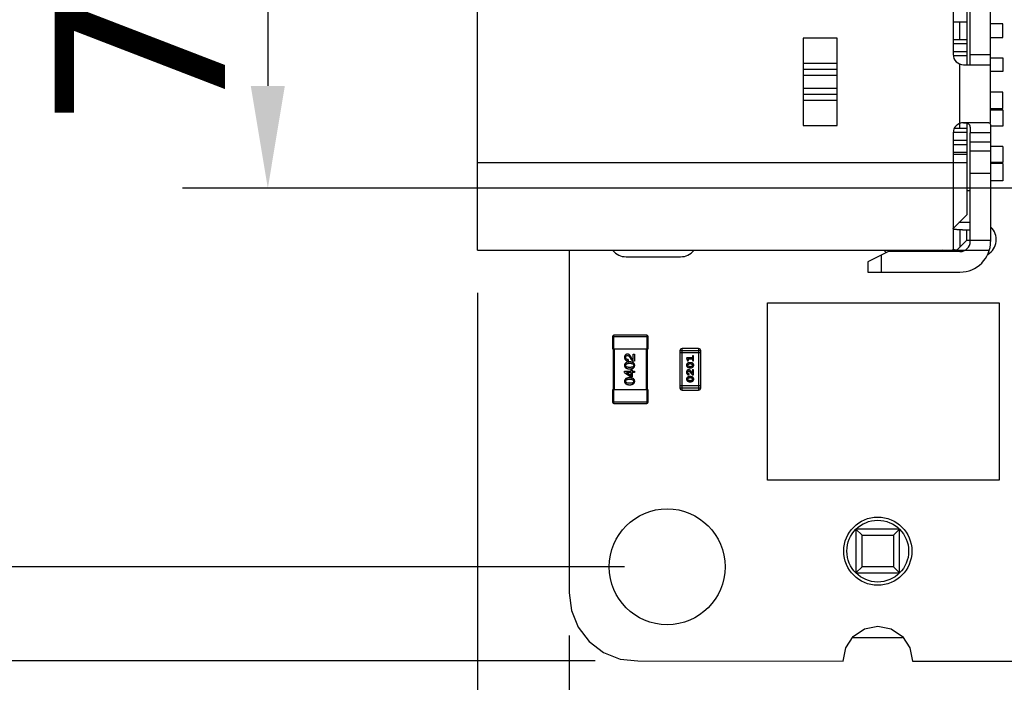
# Model space of a CAD drawing. Header units: millimetres. Extents: x 563 to 681, y 173 to 284.
# Tile 111 of 167: x 602 to 617, y 244 to 254. Entities that reach past the tile are written whole.
import ezdxf

# ---------------------------------------------------------------- set-up
doc = ezdxf.new("R2010")
doc.units = ezdxf.units.MM
doc.header["$LTSCALE"] = 30.734
doc.header["$PDMODE"] = 3
doc.header["$PDSIZE"] = 0.3125
doc.layers.get('0').update_dxf_attribs({"linetype": 'CONTINUOUS'})
doc.layers.get('Defpoints').update_dxf_attribs({"linetype": 'CONTINUOUS'})
doc.layers.add('dim', color=6, linetype='CONTINUOUS', lineweight=9)
doc.styles.add('Verdana', font='verdana.ttf', dxfattribs={"height": 2.5})
doc.dimstyles.new('aaaaaaaa 3.0', dxfattribs={"dimtxt": 2.5, "dimasz": 1.5, "dimexe": 1.25, "dimexo": 0.625, "dimtad": 1, "dimdec": 1, "dimzin": 9, "dimdsep": 46, "dimtxsty": 'Verdana', "dimcen": 0, "dimazin": 0, "dimtfac": 1, "dimtofl": 0, "dimtmove": 0, "dimatfit": 3, "dimfxl": 1, "dimlwd": 25, "dimlwe": 25, "dimarcsym": 0})

# ---------------------------------------------------------------- blocks, each defined once
blk = doc.blocks.new('*D17')
at = {"layer": 'Defpoints', "color": 0}
for p in [(611.405, 265.342), (595.015, 244.334), (611.405, 244.334)]:
    blk.add_point(p, dxfattribs=at)
at = {"layer": 'dim', "color": 0, "lineweight": 25}
for p, q in [((610.78, 265.342), (593.765, 265.342)), ((595.015, 263.842), (595.015, 245.834)), ((610.78, 244.334), (593.765, 244.334))]:
    blk.add_line(p, q, dxfattribs=at)
at = {"layer": 'dim', "color": 0}
for points in [[(595.265, 263.842), (594.765, 263.842), (595.015, 265.342)], [(594.765, 245.834), (595.265, 245.834), (595.015, 244.334)]]:
    blk.add_solid(points, dxfattribs=at)
at = {"layer": 'dim', "color": 0, "insert": (593.114, 254.838), "char_height": 2.5, "attachment_point": 5, "rotation": 90, "style": 'Verdana'}
blk.add_mtext('21', dxfattribs=at)
blk = doc.blocks.new('*D20')
at = {"layer": 'Defpoints', "color": 0}
for p in [(611.834, 263.954), (600.347, 245.715), (611.835, 245.715)]:
    blk.add_point(p, dxfattribs=at)
at = {"layer": 'dim', "color": 0, "lineweight": 25}
for p, q in [((611.209, 263.954), (599.097, 263.954)), ((600.347, 262.454), (600.347, 247.215)), ((611.21, 245.715), (599.097, 245.715))]:
    blk.add_line(p, q, dxfattribs=at)
at = {"layer": 'dim', "color": 0}
for points in [[(600.597, 262.454), (600.097, 262.454), (600.347, 263.954)], [(600.097, 247.215), (600.597, 247.215), (600.347, 245.715)]]:
    blk.add_solid(points, dxfattribs=at)
at = {"layer": 'dim', "color": 0, "insert": (598.415, 254.835), "char_height": 2.5, "attachment_point": 5, "rotation": 90, "style": 'Verdana'}
blk.add_mtext('18.2', dxfattribs=at)
blk = doc.blocks.new('*D25')
at = {"layer": 'Defpoints', "color": 0}
for p in [(632.68, 246.574), (610.397, 245.334), (632.68, 233.318)]:
    blk.add_point(p, dxfattribs=at)
at = {"layer": 'dim', "color": 0, "lineweight": 25}
for p, q in [((632.68, 245.949), (632.68, 232.068)), ((610.397, 244.709), (610.397, 232.068)), ((611.897, 233.318), (631.18, 233.318))]:
    blk.add_line(p, q, dxfattribs=at)
at = {"layer": 'dim', "color": 0}
for points in [[(611.897, 233.568), (611.897, 233.068), (610.397, 233.318)], [(631.18, 233.068), (631.18, 233.568), (632.68, 233.318)]]:
    blk.add_solid(points, dxfattribs=at)
at = {"layer": 'dim', "color": 0, "insert": (621.539, 235.245), "char_height": 2.5, "attachment_point": 5, "style": 'Verdana'}
blk.add_mtext('22.3', dxfattribs=at)
blk = doc.blocks.new('*D28')
at = {"layer": 'Defpoints', "color": 0}
for p in [(609.051, 250.354), (610.397, 245.334), (610.397, 233.318)]:
    blk.add_point(p, dxfattribs=at)
at = {"layer": 'dim', "color": 0, "lineweight": 25}
for p, q in [((609.051, 249.729), (609.051, 232.068)), ((610.397, 244.709), (610.397, 232.068)), ((607.551, 233.318), (599.55, 233.318)), ((611.897, 233.318), (613.397, 233.318))]:
    blk.add_line(p, q, dxfattribs=at)
at = {"layer": 'dim', "color": 0}
for points in [[(607.551, 233.068), (607.551, 233.568), (609.051, 233.318)], [(611.897, 233.568), (611.897, 233.068), (610.397, 233.318)]]:
    blk.add_solid(points, dxfattribs=at)
at = {"layer": 'dim', "color": 0, "insert": (602.624, 235.245), "char_height": 2.5, "attachment_point": 5, "style": 'Verdana'}
blk.add_mtext('1.3', dxfattribs=at)
blk = doc.blocks.new('*D31')
at = {"layer": 'Defpoints', "color": 0}
for p in [(624.585, 258.369), (605.977, 251.263), (624.585, 251.263)]:
    blk.add_point(p, dxfattribs=at)
at = {"layer": 'dim', "color": 0, "lineweight": 25}
for p, q in [((623.96, 258.369), (604.727, 258.369)), ((605.977, 256.869), (605.977, 252.763)), ((623.96, 251.263), (604.727, 251.263))]:
    blk.add_line(p, q, dxfattribs=at)
at = {"layer": 'dim', "color": 0}
for points in [[(606.227, 256.869), (605.727, 256.869), (605.977, 258.369)], [(605.727, 252.763), (606.227, 252.763), (605.977, 251.263)]]:
    blk.add_solid(points, dxfattribs=at)
at = {"layer": 'dim', "color": 0, "insert": (604.098, 254.816), "char_height": 2.5, "attachment_point": 5, "rotation": 90, "style": 'Verdana'}
blk.add_mtext('7.1', dxfattribs=at)
blk = doc.blocks.new('*D32')
at = {"layer": 'Defpoints', "color": 0}
for p in [(624.586, 251.319), (610.397, 245.334), (624.586, 238.448)]:
    blk.add_point(p, dxfattribs=at)
at = {"layer": 'dim', "color": 0, "lineweight": 25}
for p, q in [((624.586, 250.694), (624.586, 237.198)), ((610.397, 244.709), (610.397, 237.198)), ((611.897, 238.448), (623.086, 238.448))]:
    blk.add_line(p, q, dxfattribs=at)
at = {"layer": 'dim', "color": 0}
for points in [[(611.897, 238.698), (611.897, 238.198), (610.397, 238.448)], [(623.086, 238.198), (623.086, 238.698), (624.586, 238.448)]]:
    blk.add_solid(points, dxfattribs=at)
at = {"layer": 'dim', "color": 0, "insert": (617.491, 240.349), "char_height": 2.5, "attachment_point": 5, "style": 'Verdana'}
blk.add_mtext('14.2', dxfattribs=at)

msp = doc.modelspace()

# ---------------------------------------------------------------- linework, layer by layer
at = {"linetype": 'Continuous'}
for p, q in [((609.051, 250.354), (609.051, 259.294)), ((616.581, 252.224), (616.581, 257.424)), ((616.231, 256.574), (616.231, 253.074)), ((616.281, 253.074), (616.281, 256.574)), ((616.031, 256.424), (616.031, 253.224)), ((616.031, 253.704), (616.231, 253.704)), ((616.131, 253.444), (616.131, 253.704)), ((616.759, 253.674), (616.581, 253.674)), ((616.759, 253.474), (616.759, 253.674)), ((613.831, 253.464), (613.831, 252.184)), ((614.331, 253.464), (613.831, 253.464)), ((614.331, 252.184), (614.331, 253.464)), ((616.031, 253.444), (616.231, 253.444)), ((616.031, 253.384), (616.231, 253.384)), ((616.581, 253.474), (616.759, 253.474)), ((616.231, 253.264), (616.031, 253.264)), ((616.281, 253.224), (616.581, 253.224)), ((613.831, 253.098), (614.331, 253.098)), ((616.231, 253.204), (616.034, 253.204)), ((616.131, 252.144), (616.131, 253.082)), ((616.181, 253.074), (616.581, 253.074)), ((616.581, 253.174), (616.759, 253.174)), ((616.759, 253.174), (616.759, 252.974)), ((613.831, 253.009), (614.331, 253.009)), ((614.331, 252.918), (613.831, 252.918)), ((616.759, 252.974), (616.581, 252.974)), ((613.831, 252.73), (614.331, 252.73)), ((614.331, 252.638), (613.831, 252.638)), ((616.759, 252.674), (616.581, 252.674)), ((616.759, 252.434), (616.759, 252.674)), ((614.331, 252.55), (613.831, 252.55)), ((616.581, 252.434), (616.759, 252.434)), ((616.581, 252.414), (616.759, 252.414)), ((616.759, 252.414), (616.759, 252.174)), ((616.556, 252.224), (616.181, 252.224)), ((616.231, 252.218), (616.231, 250.874)), ((613.831, 252.184), (614.331, 252.184)), ((616.031, 252.074), (616.031, 250.37)), ((616.033, 252.084), (616.231, 252.084)), ((616.051, 252.144), (616.231, 252.144)), ((616.281, 250.484), (616.281, 252.074)), ((616.581, 252.074), (616.281, 252.074)), ((616.759, 252.174), (616.581, 252.174)), ((616.581, 252.074), (616.581, 250.484)), ((616.231, 251.964), (616.031, 251.964)), ((616.281, 251.945), (616.581, 251.945)), ((616.031, 251.904), (616.231, 251.904)), ((616.031, 251.791), (616.231, 251.791)), ((616.581, 251.805), (616.281, 251.805)), ((616.759, 251.874), (616.581, 251.874)), ((616.759, 251.874), (616.759, 251.639)), ((616.231, 251.634), (609.051, 251.634)), ((616.031, 251.761), (616.231, 251.761)), ((616.759, 251.639), (616.581, 251.639)), ((616.759, 251.624), (616.581, 251.624)), ((616.759, 251.624), (616.759, 251.374)), ((616.281, 251.484), (616.581, 251.484)), ((616.759, 251.374), (616.581, 251.374)), ((616.281, 251.224), (616.231, 251.224)), ((616.031, 250.674), (616.231, 250.874)), ((616.281, 250.759), (616.116, 250.759)), ((616.131, 250.654), (616.131, 250.404)), ((616.167, 250.654), (616.131, 250.654)), ((616.167, 250.654), (616.281, 250.654)), ((616.231, 250.504), (616.231, 250.654)), ((616.231, 250.504), (616.083, 250.356)), ((616.231, 250.504), (616.581, 250.504)), ((609.051, 250.354), (616.081, 250.354)), ((610.399, 250.354), (610.397, 245.334)), ((615.081, 250.334), (614.781, 250.184)), ((616.131, 250.334), (615.081, 250.334)), ((615.211, 250.354), (615.211, 250.334)), ((615.361, 250.334), (615.361, 250.354)), ((616.083, 250.354), (616.562, 250.354)), ((611.233, 250.259), (612.033, 250.259)), ((614.781, 250.184), (614.781, 250.034)), ((614.981, 250.034), (614.981, 250.284)), ((614.781, 250.034), (616.131, 250.034)), ((613.305, 246.984), (613.305, 249.584)), ((613.305, 249.584), (616.705, 249.584)), ((616.705, 249.584), (616.705, 246.984)), ((611.035, 249.089), (611.035, 248.909)), ((611.035, 249.089), (611.555, 249.089)), ((611.055, 248.909), (611.055, 249.109)), ((611.535, 249.109), (611.055, 249.109)), ((611.535, 249.109), (611.535, 248.909)), ((611.555, 248.909), (611.555, 249.089)), ((611.035, 248.909), (611.555, 248.909)), ((611.045, 248.909), (611.045, 248.309)), ((611.065, 248.309), (611.065, 248.909)), ((611.525, 248.909), (611.525, 248.309)), ((611.545, 248.309), (611.545, 248.909)), ((612.023, 248.883), (612.023, 248.335)), ((612.023, 248.883), (612.328, 248.883)), ((612.053, 248.304), (612.053, 248.914)), ((612.297, 248.914), (612.053, 248.914)), ((612.297, 248.914), (612.297, 248.304)), ((612.328, 248.335), (612.328, 248.883)), ((611.262, 248.753), (611.262, 248.734)), ((611.287, 248.785), (611.298, 248.766)), ((611.312, 248.776), (611.303, 248.792)), ((611.339, 248.752), (611.339, 248.832)), ((611.339, 248.832), (611.357, 248.832)), ((611.357, 248.832), (611.357, 248.731)), ((612.328, 248.853), (612.023, 248.853)), ((612.119, 248.78), (612.129, 248.744)), ((612.207, 248.78), (612.119, 248.78)), ((612.146, 248.748), (612.142, 248.763)), ((612.142, 248.763), (612.207, 248.763)), ((612.207, 248.798), (612.207, 248.78)), ((612.207, 248.763), (612.207, 248.746)), ((612.224, 248.746), (612.224, 248.798)), ((611.305, 248.58), (611.305, 248.602)), ((611.305, 248.602), (611.321, 248.602)), ((611.321, 248.602), (611.321, 248.58)), ((612.181, 248.706), (612.163, 248.706)), ((612.163, 248.632), (612.181, 248.632)), ((612.181, 248.689), (612.164, 248.689)), ((612.164, 248.65), (612.181, 248.65)), ((612.207, 248.588), (612.207, 248.552)), ((612.224, 248.603), (612.216, 248.603)), ((612.224, 248.526), (612.224, 248.603)), ((611.209, 248.564), (611.209, 248.58)), ((611.209, 248.58), (611.305, 248.58)), ((611.209, 248.564), (611.303, 248.497)), ((611.238, 248.562), (611.238, 248.561)), ((611.305, 248.562), (611.238, 248.562)), ((611.305, 248.514), (611.238, 248.561)), ((611.321, 248.497), (611.303, 248.497)), ((611.305, 248.514), (611.305, 248.562)), ((611.321, 248.58), (611.357, 248.58)), ((611.321, 248.562), (611.321, 248.497)), ((611.357, 248.562), (611.321, 248.562)), ((611.357, 248.58), (611.357, 248.562)), ((612.181, 248.502), (612.163, 248.502)), ((612.181, 248.485), (612.164, 248.485)), ((612.164, 248.445), (612.181, 248.445)), ((612.205, 248.526), (612.224, 248.526)), ((611.035, 248.309), (611.035, 248.129)), ((611.555, 248.309), (611.035, 248.309)), ((611.055, 248.109), (611.055, 248.309)), ((611.535, 248.309), (611.535, 248.109)), ((611.555, 248.129), (611.555, 248.309)), ((612.328, 248.365), (612.023, 248.365)), ((612.328, 248.335), (612.023, 248.335)), ((612.053, 248.304), (612.297, 248.304)), ((612.163, 248.428), (612.181, 248.428)), ((611.555, 248.129), (611.035, 248.129)), ((611.055, 248.109), (611.535, 248.109)), ((616.705, 246.984), (613.305, 246.984)), ((614.605, 246.264), (614.605, 245.624)), ((614.694, 246.176), (614.605, 246.264)), ((615.245, 246.264), (614.605, 246.264)), ((614.694, 245.712), (614.694, 246.176)), ((614.694, 246.176), (615.157, 246.176)), ((615.245, 246.264), (615.157, 246.176)), ((615.157, 246.176), (615.157, 245.712)), ((615.245, 245.624), (615.245, 246.264)), ((614.694, 245.712), (614.605, 245.624)), ((615.157, 245.712), (614.694, 245.712)), ((615.245, 245.624), (615.157, 245.712)), ((614.605, 245.624), (615.245, 245.624)), ((610.397, 245.334), (610.431, 245.073)), ((610.431, 245.073), (610.532, 244.83)), ((610.532, 244.83), (610.692, 244.621)), ((614.73, 244.805), (614.925, 244.844)), ((614.925, 244.844), (615.121, 244.805)), ((614.454, 244.529), (614.565, 244.694)), ((614.565, 244.694), (614.73, 244.805)), ((615.121, 244.805), (615.286, 244.694)), ((615.286, 244.694), (615.396, 244.529)), ((610.692, 244.621), (610.901, 244.46)), ((615.286, 244.674), (614.565, 244.674)), ((610.901, 244.46), (611.144, 244.36)), ((614.416, 244.333), (614.454, 244.529)), ((615.396, 244.529), (615.435, 244.333)), ((611.144, 244.36), (611.405, 244.334)), ((611.405, 244.334), (614.416, 244.333)), ((615.435, 244.333), (616.956, 244.333))]:
    msp.add_line(p, q, dxfattribs=at)
msp.add_circle((611.835, 245.715), 0.85)
for radius in [0.5, 0.453]:
    msp.add_circle((614.925, 245.944), radius, dxfattribs=at)
for centre, radius, start, end in [((616.181, 253.224), 0.15, 180, 270), ((616.181, 252.074), 0.15, 90, 180), ((616.413, 250.509), 0.25, 300.7031, 47.2507), ((616.131, 250.484), 0.45, 270, 0), ((616.131, 250.484), 0.15, 270, 0), ((611.233, 250.509), 0.25, 218.9561, 270), ((612.033, 250.509), 0.25, 270, 321.0139), ((615.213, 250.509), 0.25, 218.9553, 229.8662), ((615.873, 250.204), 0.15, 90, 119.9041), ((611.055, 249.089), 0.02, 90, 180), ((611.535, 249.089), 0.02, 0, 90), ((612.053, 248.883), 0.0305, 90, 180), ((612.297, 248.883), 0.0305, 0, 90), ((612.053, 248.335), 0.0305, 180, 270), ((612.297, 248.335), 0.0305, 270, 0), ((611.055, 248.129), 0.02, 180, 270), ((611.535, 248.129), 0.02, 270, 0)]:
    msp.add_arc(centre, radius, start, end, dxfattribs=at)
for points, knots in [([(616.181, 252.224), (616.191, 252.223), (616.21, 252.223), (616.236, 252.219), (616.255, 252.21), (616.265, 252.2), (616.273, 252.187), (616.279, 252.166), (616.281, 252.138), (616.281, 252.107), (616.281, 252.085), (616.281, 252.074)], [0, 0, 0, 0, 0.138155, 0.258905, 0.36183, 0.410568, 0.460694, 0.572168, 0.702395, 0.847441, 1, 1, 1, 1]), ([(616.556, 252.224), (616.559, 252.224), (616.566, 252.222), (616.573, 252.212), (616.577, 252.198), (616.579, 252.18), (616.581, 252.157), (616.581, 252.131), (616.581, 252.103), (616.581, 252.084), (616.581, 252.074)], [0, 0, 0, 0, 0.058249, 0.124867, 0.214663, 0.331928, 0.474576, 0.637764, 0.815436, 1, 1, 1, 1]), ([(616.131, 250.654), (616.117, 250.654), (616.098, 250.655), (616.074, 250.657), (616.059, 250.659), (616.047, 250.661), (616.039, 250.665), (616.033, 250.669), (616.031, 250.673), (616.031, 250.675)], [0, 0, 0, 0, 0.390034, 0.551988, 0.689235, 0.800891, 0.886957, 0.950101, 1, 1, 1, 1]), ([(616.083, 250.356), (616.076, 250.356), (616.063, 250.357), (616.048, 250.359), (616.039, 250.362), (616.035, 250.364), (616.032, 250.367), (616.031, 250.369), (616.031, 250.37)], [0, 0, 0, 0, 0.396301, 0.692128, 0.801126, 0.885377, 0.948565, 1, 1, 1, 1]), ([(611.253, 248.832), (611.252, 248.832), (611.248, 248.832), (611.244, 248.831), (611.239, 248.83), (611.235, 248.828), (611.231, 248.826), (611.228, 248.824), (611.224, 248.822), (611.221, 248.819), (611.219, 248.816), (611.216, 248.813), (611.214, 248.809), (611.213, 248.805), (611.211, 248.8), (611.21, 248.796), (611.21, 248.791), (611.209, 248.787), (611.209, 248.785)], [0, 0, 0, 0, 0.070688, 0.137741, 0.201612, 0.262778, 0.321223, 0.378455, 0.434411, 0.490146, 0.546362, 0.603392, 0.662208, 0.723401, 0.787372, 0.85442, 0.925153, 1, 1, 1, 1]), ([(611.209, 248.785), (611.209, 248.783), (611.209, 248.779), (611.21, 248.774), (611.211, 248.768), (611.213, 248.763), (611.215, 248.759), (611.217, 248.755), (611.22, 248.751), (611.223, 248.748), (611.227, 248.745), (611.231, 248.742), (611.235, 248.74), (611.24, 248.738), (611.245, 248.736), (611.25, 248.735), (611.256, 248.735), (611.26, 248.735), (611.262, 248.734)], [0, 0, 0, 0, 0.07282, 0.141057, 0.2062, 0.267672, 0.326735, 0.383519, 0.439188, 0.494454, 0.549628, 0.605958, 0.66397, 0.72402, 0.787502, 0.854127, 0.925065, 1, 1, 1, 1]), ([(611.226, 248.783), (611.226, 248.784), (611.227, 248.786), (611.227, 248.789), (611.228, 248.792), (611.228, 248.795), (611.229, 248.798), (611.23, 248.8), (611.232, 248.802), (611.233, 248.804), (611.235, 248.806), (611.237, 248.807), (611.239, 248.809), (611.241, 248.81), (611.244, 248.811), (611.247, 248.812), (611.25, 248.812), (611.252, 248.812), (611.253, 248.812)], [0, 0, 0, 0, 0.076112, 0.148436, 0.216883, 0.281466, 0.34298, 0.402356, 0.459881, 0.51546, 0.571111, 0.62658, 0.683162, 0.741007, 0.801404, 0.863825, 0.930544, 1, 1, 1, 1]), ([(611.262, 248.753), (611.261, 248.753), (611.258, 248.753), (611.254, 248.754), (611.25, 248.755), (611.247, 248.755), (611.243, 248.757), (611.24, 248.758), (611.238, 248.759), (611.235, 248.761), (611.233, 248.763), (611.231, 248.765), (611.23, 248.768), (611.229, 248.77), (611.228, 248.773), (611.227, 248.776), (611.226, 248.779), (611.226, 248.782), (611.226, 248.783)], [0, 0, 0, 0, 0.082594, 0.15978, 0.232961, 0.301462, 0.365595, 0.426678, 0.484662, 0.540809, 0.595146, 0.648401, 0.702272, 0.757102, 0.813447, 0.872233, 0.934055, 1, 1, 1, 1]), ([(611.303, 248.792), (611.302, 248.794), (611.3, 248.797), (611.298, 248.802), (611.295, 248.806), (611.293, 248.81), (611.29, 248.814), (611.287, 248.817), (611.284, 248.82), (611.281, 248.823), (611.278, 248.825), (611.275, 248.827), (611.271, 248.829), (611.268, 248.83), (611.264, 248.831), (611.261, 248.832), (611.257, 248.832), (611.255, 248.832), (611.253, 248.832)], [0, 0, 0, 0, 0.082731, 0.161257, 0.236138, 0.307554, 0.375712, 0.440848, 0.502916, 0.562567, 0.619798, 0.675716, 0.73039, 0.78386, 0.837315, 0.890547, 0.944917, 1, 1, 1, 1]), ([(611.253, 248.812), (611.253, 248.812), (611.255, 248.812), (611.257, 248.812), (611.26, 248.812), (611.262, 248.811), (611.264, 248.81), (611.267, 248.809), (611.269, 248.808), (611.271, 248.806), (611.273, 248.805), (611.275, 248.803), (611.277, 248.8), (611.279, 248.798), (611.281, 248.795), (611.283, 248.792), (611.285, 248.789), (611.286, 248.786), (611.287, 248.785)], [0, 0, 0, 0, 0.052237, 0.103888, 0.155485, 0.207395, 0.259864, 0.31356, 0.369176, 0.4266, 0.486836, 0.550048, 0.61567, 0.685271, 0.75824, 0.834614, 0.915635, 1, 1, 1, 1]), ([(611.298, 248.766), (611.299, 248.764), (611.301, 248.762), (611.303, 248.758), (611.306, 248.754), (611.309, 248.751), (611.312, 248.748), (611.315, 248.745), (611.318, 248.742), (611.322, 248.74), (611.326, 248.738), (611.33, 248.736), (611.334, 248.735), (611.338, 248.734), (611.342, 248.733), (611.347, 248.732), (611.352, 248.731), (611.355, 248.731), (611.357, 248.731)], [0, 0, 0, 0, 0.065828, 0.130094, 0.192451, 0.254037, 0.313974, 0.373757, 0.433048, 0.492243, 0.551902, 0.611758, 0.672678, 0.734814, 0.798569, 0.863693, 0.930488, 1, 1, 1, 1]), ([(611.339, 248.752), (611.338, 248.752), (611.336, 248.752), (611.332, 248.754), (611.328, 248.756), (611.325, 248.759), (611.321, 248.762), (611.318, 248.767), (611.315, 248.771), (611.313, 248.775), (611.312, 248.776)], [0, 0, 0, 0, 0.103034, 0.208166, 0.318255, 0.434664, 0.559728, 0.695394, 0.841708, 1, 1, 1, 1]), ([(612.129, 248.744), (612.129, 248.743), (612.129, 248.741), (612.13, 248.739), (612.131, 248.738), (612.132, 248.736), (612.133, 248.736), (612.135, 248.735), (612.136, 248.735), (612.137, 248.735), (612.138, 248.735)], [0, 0, 0, 0, 0.187321, 0.344927, 0.475328, 0.579604, 0.674244, 0.773631, 0.882025, 1, 1, 1, 1]), ([(612.138, 248.735), (612.138, 248.735), (612.14, 248.735), (612.141, 248.735), (612.143, 248.736), (612.144, 248.737), (612.146, 248.738), (612.146, 248.74), (612.147, 248.741), (612.147, 248.742), (612.147, 248.743)], [0, 0, 0, 0, 0.138815, 0.27042, 0.39836, 0.52875, 0.654955, 0.771147, 0.884581, 1, 1, 1, 1]), ([(612.147, 248.743), (612.147, 248.743), (612.147, 248.744), (612.147, 248.745), (612.146, 248.746), (612.146, 248.747), (612.146, 248.748)], [0, 0, 0, 0, 0.183151, 0.413144, 0.682305, 1, 1, 1, 1]), ([(612.215, 248.809), (612.215, 248.809), (612.214, 248.809), (612.212, 248.808), (612.211, 248.807), (612.209, 248.806), (612.208, 248.805), (612.207, 248.803), (612.207, 248.8), (612.207, 248.799), (612.207, 248.798)], [0, 0, 0, 0, 0.11517, 0.223509, 0.328254, 0.438012, 0.553651, 0.682263, 0.830856, 1, 1, 1, 1]), ([(612.207, 248.746), (612.207, 248.745), (612.207, 248.743), (612.207, 248.741), (612.208, 248.739), (612.209, 248.737), (612.211, 248.736), (612.212, 248.735), (612.214, 248.735), (612.215, 248.735), (612.215, 248.735)], [0, 0, 0, 0, 0.169102, 0.317658, 0.446239, 0.563118, 0.671828, 0.776546, 0.884858, 1, 1, 1, 1]), ([(612.224, 248.798), (612.224, 248.799), (612.224, 248.8), (612.224, 248.803), (612.223, 248.805), (612.222, 248.806), (612.22, 248.807), (612.219, 248.808), (612.217, 248.809), (612.216, 248.809), (612.215, 248.809)], [0, 0, 0, 0, 0.169012, 0.317488, 0.445429, 0.560977, 0.67065, 0.776666, 0.88492, 1, 1, 1, 1]), ([(612.215, 248.735), (612.216, 248.735), (612.217, 248.735), (612.219, 248.735), (612.22, 248.736), (612.222, 248.737), (612.223, 248.739), (612.224, 248.741), (612.224, 248.743), (612.224, 248.745), (612.224, 248.746)], [0, 0, 0, 0, 0.115051, 0.223278, 0.329269, 0.437893, 0.554681, 0.682591, 0.83103, 1, 1, 1, 1]), ([(611.285, 248.718), (611.282, 248.718), (611.277, 248.718), (611.268, 248.717), (611.26, 248.715), (611.253, 248.714), (611.246, 248.712), (611.24, 248.71), (611.234, 248.707), (611.229, 248.704), (611.225, 248.701), (611.221, 248.697), (611.217, 248.693), (611.214, 248.688), (611.212, 248.684), (611.211, 248.678), (611.209, 248.673), (611.209, 248.669), (611.209, 248.667)], [0, 0, 0, 0, 0.088475, 0.171606, 0.249595, 0.322626, 0.391327, 0.455765, 0.516374, 0.573675, 0.628522, 0.681161, 0.732559, 0.783563, 0.83504, 0.887639, 0.942585, 1, 1, 1, 1]), ([(611.209, 248.667), (611.209, 248.665), (611.209, 248.661), (611.21, 248.656), (611.212, 248.65), (611.214, 248.645), (611.217, 248.641), (611.22, 248.637), (611.224, 248.633), (611.229, 248.63), (611.234, 248.627), (611.239, 248.624), (611.246, 248.622), (611.252, 248.62), (611.26, 248.618), (611.268, 248.617), (611.276, 248.617), (611.282, 248.616), (611.285, 248.616)], [0, 0, 0, 0, 0.057911, 0.113262, 0.165956, 0.217443, 0.268511, 0.319665, 0.372, 0.426129, 0.483365, 0.543779, 0.607756, 0.676562, 0.749704, 0.827713, 0.911177, 1, 1, 1, 1]), ([(611.226, 248.667), (611.226, 248.668), (611.227, 248.671), (611.227, 248.674), (611.228, 248.678), (611.23, 248.681), (611.232, 248.684), (611.235, 248.686), (611.238, 248.688), (611.241, 248.691), (611.245, 248.692), (611.25, 248.694), (611.254, 248.695), (611.26, 248.696), (611.265, 248.697), (611.272, 248.698), (611.278, 248.698), (611.283, 248.698), (611.285, 248.698)], [0, 0, 0, 0, 0.050604, 0.098688, 0.145699, 0.191791, 0.238625, 0.286717, 0.337546, 0.391814, 0.449755, 0.512106, 0.579685, 0.652048, 0.730262, 0.814146, 0.904281, 1, 1, 1, 1]), ([(611.285, 248.637), (611.283, 248.637), (611.278, 248.637), (611.272, 248.637), (611.265, 248.638), (611.26, 248.639), (611.254, 248.64), (611.25, 248.641), (611.245, 248.642), (611.241, 248.644), (611.238, 248.646), (611.235, 248.648), (611.232, 248.651), (611.23, 248.654), (611.228, 248.657), (611.227, 248.66), (611.227, 248.663), (611.226, 248.666), (611.226, 248.667)], [0, 0, 0, 0, 0.096452, 0.187278, 0.271765, 0.350519, 0.423437, 0.491321, 0.554011, 0.612224, 0.666281, 0.717003, 0.764884, 0.811423, 0.856783, 0.902993, 0.950236, 1, 1, 1, 1]), ([(611.359, 248.667), (611.359, 248.669), (611.359, 248.673), (611.358, 248.679), (611.356, 248.684), (611.354, 248.689), (611.352, 248.693), (611.348, 248.697), (611.345, 248.701), (611.34, 248.705), (611.335, 248.708), (611.33, 248.71), (611.324, 248.712), (611.317, 248.714), (611.31, 248.716), (611.302, 248.717), (611.294, 248.718), (611.288, 248.718), (611.285, 248.718)], [0, 0, 0, 0, 0.059134, 0.115603, 0.169236, 0.221572, 0.273254, 0.32474, 0.377319, 0.431815, 0.488555, 0.548609, 0.612242, 0.680182, 0.75251, 0.829782, 0.91231, 1, 1, 1, 1]), ([(611.285, 248.698), (611.288, 248.698), (611.292, 248.698), (611.299, 248.698), (611.305, 248.697), (611.311, 248.696), (611.316, 248.695), (611.321, 248.694), (611.325, 248.692), (611.329, 248.691), (611.333, 248.688), (611.336, 248.686), (611.338, 248.684), (611.34, 248.681), (611.342, 248.678), (611.343, 248.674), (611.344, 248.671), (611.344, 248.668), (611.344, 248.667)], [0, 0, 0, 0, 0.094834, 0.184067, 0.267029, 0.344713, 0.417334, 0.484367, 0.546941, 0.604717, 0.65953, 0.710539, 0.759381, 0.806382, 0.853027, 0.900623, 0.949121, 1, 1, 1, 1]), ([(611.344, 248.667), (611.344, 248.666), (611.344, 248.663), (611.344, 248.66), (611.342, 248.657), (611.341, 248.654), (611.339, 248.651), (611.336, 248.648), (611.333, 248.646), (611.33, 248.644), (611.326, 248.642), (611.321, 248.641), (611.316, 248.64), (611.311, 248.639), (611.305, 248.638), (611.299, 248.637), (611.292, 248.637), (611.288, 248.637), (611.285, 248.637)], [0, 0, 0, 0, 0.049766, 0.097012, 0.143225, 0.188786, 0.235079, 0.282962, 0.333687, 0.387747, 0.445963, 0.508657, 0.576545, 0.649868, 0.72822, 0.812712, 0.903543, 1, 1, 1, 1]), ([(611.285, 248.616), (611.288, 248.616), (611.294, 248.617), (611.302, 248.617), (611.31, 248.618), (611.317, 248.62), (611.324, 248.622), (611.33, 248.624), (611.335, 248.627), (611.34, 248.63), (611.345, 248.633), (611.348, 248.637), (611.352, 248.641), (611.354, 248.645), (611.356, 248.65), (611.358, 248.656), (611.359, 248.661), (611.359, 248.665), (611.359, 248.667)], [0, 0, 0, 0, 0.087693, 0.170223, 0.247496, 0.319826, 0.387768, 0.451403, 0.511459, 0.568358, 0.622671, 0.675251, 0.726739, 0.778422, 0.830759, 0.884394, 0.940865, 1, 1, 1, 1]), ([(612.163, 248.706), (612.162, 248.706), (612.16, 248.706), (612.157, 248.706), (612.154, 248.706), (612.151, 248.705), (612.148, 248.704), (612.145, 248.703), (612.142, 248.702), (612.139, 248.7), (612.136, 248.698), (612.134, 248.697), (612.131, 248.695), (612.129, 248.693), (612.127, 248.692), (612.126, 248.69), (612.124, 248.688), (612.123, 248.686), (612.121, 248.683), (612.12, 248.679), (612.119, 248.674), (612.119, 248.671), (612.119, 248.669)], [0, 0, 0, 0, 0.049855, 0.099516, 0.148482, 0.19758, 0.246804, 0.296268, 0.346517, 0.397047, 0.446826, 0.49336, 0.537801, 0.579207, 0.617974, 0.654833, 0.689171, 0.722088, 0.786392, 0.853518, 0.924186, 1, 1, 1, 1]), ([(612.119, 248.669), (612.119, 248.668), (612.119, 248.665), (612.12, 248.661), (612.121, 248.657), (612.122, 248.654), (612.124, 248.65), (612.127, 248.647), (612.13, 248.644), (612.133, 248.642), (612.137, 248.64), (612.14, 248.638), (612.144, 248.636), (612.148, 248.635), (612.152, 248.634), (612.156, 248.633), (612.159, 248.633), (612.162, 248.633), (612.163, 248.632)], [0, 0, 0, 0, 0.06692, 0.130834, 0.19258, 0.252759, 0.312631, 0.373411, 0.436359, 0.501894, 0.568244, 0.632472, 0.69556, 0.757163, 0.818592, 0.878885, 0.939235, 1, 1, 1, 1]), ([(612.151, 248.603), (612.15, 248.603), (612.148, 248.602), (612.145, 248.602), (612.142, 248.601), (612.139, 248.6), (612.136, 248.599), (612.133, 248.597), (612.131, 248.595), (612.128, 248.592), (612.126, 248.59), (612.124, 248.587), (612.122, 248.584), (612.121, 248.581), (612.12, 248.577), (612.119, 248.574), (612.119, 248.57), (612.119, 248.567), (612.119, 248.566)], [0, 0, 0, 0, 0.060981, 0.120256, 0.178148, 0.236115, 0.293993, 0.352864, 0.413358, 0.476056, 0.539296, 0.602396, 0.665116, 0.728325, 0.792919, 0.859317, 0.928302, 1, 1, 1, 1]), ([(612.136, 248.669), (612.136, 248.67), (612.136, 248.671), (612.136, 248.673), (612.137, 248.675), (612.137, 248.676), (612.138, 248.678), (612.139, 248.679), (612.14, 248.68), (612.141, 248.681), (612.141, 248.682)], [0, 0, 0, 0, 0.138115, 0.270177, 0.397547, 0.520057, 0.63869, 0.757499, 0.878226, 1, 1, 1, 1]), ([(612.142, 248.657), (612.141, 248.657), (612.14, 248.658), (612.139, 248.66), (612.138, 248.661), (612.137, 248.663), (612.137, 248.664), (612.136, 248.666), (612.136, 248.668), (612.136, 248.669), (612.136, 248.669)], [0, 0, 0, 0, 0.13042, 0.256046, 0.378133, 0.498725, 0.620452, 0.742761, 0.869406, 1, 1, 1, 1]), ([(612.136, 248.566), (612.136, 248.567), (612.136, 248.57), (612.137, 248.574), (612.138, 248.577), (612.14, 248.58), (612.143, 248.582), (612.145, 248.584), (612.148, 248.585), (612.15, 248.585), (612.151, 248.585)], [0, 0, 0, 0, 0.156344, 0.299348, 0.4327, 0.561, 0.682299, 0.791883, 0.89611, 1, 1, 1, 1]), ([(612.141, 248.682), (612.142, 248.682), (612.144, 248.683), (612.146, 248.685), (612.149, 248.686), (612.152, 248.687), (612.155, 248.688), (612.157, 248.689), (612.161, 248.689), (612.163, 248.689), (612.164, 248.689)], [0, 0, 0, 0, 0.125331, 0.248948, 0.371201, 0.494032, 0.616811, 0.742104, 0.868849, 1, 1, 1, 1]), ([(612.164, 248.65), (612.163, 248.65), (612.16, 248.65), (612.157, 248.65), (612.154, 248.651), (612.152, 248.652), (612.149, 248.653), (612.146, 248.654), (612.144, 248.655), (612.143, 248.656), (612.142, 248.657)], [0, 0, 0, 0, 0.135446, 0.266257, 0.393419, 0.517936, 0.639137, 0.758785, 0.879345, 1, 1, 1, 1]), ([(612.18, 248.586), (612.179, 248.587), (612.178, 248.588), (612.175, 248.591), (612.173, 248.593), (612.171, 248.595), (612.169, 248.596), (612.168, 248.598), (612.166, 248.599), (612.164, 248.6), (612.161, 248.601), (612.158, 248.602), (612.155, 248.603), (612.153, 248.603), (612.151, 248.603)], [0, 0, 0, 0, 0.103002, 0.197728, 0.285279, 0.365235, 0.437224, 0.502446, 0.560545, 0.611446, 0.707576, 0.80349, 0.900532, 1, 1, 1, 1]), ([(612.151, 248.585), (612.151, 248.585), (612.153, 248.585), (612.155, 248.584), (612.158, 248.583), (612.159, 248.581), (612.16, 248.581)], [0, 0, 0, 0, 0.212836, 0.442809, 0.70317, 1, 1, 1, 1]), ([(612.207, 248.552), (612.205, 248.554), (612.202, 248.558), (612.198, 248.564), (612.194, 248.569), (612.19, 248.573), (612.187, 248.577), (612.184, 248.58), (612.182, 248.583), (612.18, 248.585), (612.18, 248.586)], [0, 0, 0, 0, 0.176662, 0.337826, 0.484741, 0.617764, 0.73494, 0.837793, 0.926412, 1, 1, 1, 1]), ([(612.226, 248.67), (612.226, 248.671), (612.226, 248.674), (612.225, 248.678), (612.224, 248.682), (612.222, 248.685), (612.22, 248.689), (612.218, 248.692), (612.215, 248.694), (612.211, 248.697), (612.208, 248.699), (612.204, 248.701), (612.2, 248.703), (612.197, 248.704), (612.193, 248.705), (612.189, 248.706), (612.185, 248.706), (612.182, 248.706), (612.181, 248.706)], [0, 0, 0, 0, 0.067217, 0.131051, 0.19272, 0.252824, 0.312745, 0.373449, 0.436041, 0.501494, 0.567761, 0.632087, 0.695096, 0.757109, 0.817993, 0.878657, 0.939311, 1, 1, 1, 1]), ([(612.181, 248.689), (612.182, 248.689), (612.184, 248.689), (612.187, 248.689), (612.19, 248.688), (612.193, 248.687), (612.195, 248.686), (612.198, 248.685), (612.2, 248.684), (612.202, 248.682), (612.203, 248.682)], [0, 0, 0, 0, 0.135449, 0.266263, 0.393429, 0.516942, 0.639128, 0.758779, 0.879341, 1, 1, 1, 1]), ([(612.181, 248.632), (612.182, 248.633), (612.184, 248.633), (612.187, 248.633), (612.191, 248.633), (612.194, 248.634), (612.197, 248.635), (612.2, 248.636), (612.203, 248.637), (612.206, 248.639), (612.208, 248.64), (612.211, 248.642), (612.213, 248.644), (612.215, 248.645), (612.217, 248.647), (612.219, 248.649), (612.22, 248.65), (612.222, 248.653), (612.223, 248.656), (612.225, 248.66), (612.226, 248.665), (612.226, 248.668), (612.226, 248.67)], [0, 0, 0, 0, 0.049886, 0.09882, 0.148132, 0.19689, 0.246038, 0.295176, 0.345305, 0.395692, 0.445312, 0.491875, 0.535813, 0.577009, 0.616081, 0.652689, 0.687585, 0.720206, 0.785062, 0.85223, 0.923759, 1, 1, 1, 1]), ([(612.203, 248.657), (612.202, 248.657), (612.201, 248.656), (612.198, 248.654), (612.196, 248.653), (612.193, 248.652), (612.19, 248.651), (612.187, 248.65), (612.184, 248.65), (612.182, 248.65), (612.181, 248.65)], [0, 0, 0, 0, 0.124927, 0.248361, 0.370889, 0.492583, 0.61616, 0.741472, 0.869044, 1, 1, 1, 1]), ([(612.203, 248.682), (612.203, 248.681), (612.204, 248.681), (612.205, 248.679), (612.206, 248.678), (612.207, 248.676), (612.208, 248.675), (612.208, 248.673), (612.208, 248.671), (612.208, 248.67), (612.208, 248.67)], [0, 0, 0, 0, 0.129853, 0.25607, 0.380154, 0.49978, 0.62208, 0.743277, 0.868791, 1, 1, 1, 1]), ([(612.208, 248.67), (612.208, 248.669), (612.208, 248.668), (612.208, 248.666), (612.208, 248.664), (612.207, 248.663), (612.206, 248.661), (612.205, 248.66), (612.204, 248.659), (612.204, 248.658), (612.203, 248.657)], [0, 0, 0, 0, 0.139844, 0.271849, 0.399162, 0.521619, 0.6402, 0.758957, 0.87828, 1, 1, 1, 1]), ([(612.216, 248.603), (612.215, 248.603), (612.213, 248.603), (612.211, 248.602), (612.208, 248.601), (612.207, 248.6), (612.205, 248.599), (612.204, 248.598), (612.204, 248.596), (612.204, 248.595), (612.204, 248.594)], [0, 0, 0, 0, 0.1844, 0.34094, 0.473574, 0.586824, 0.690029, 0.789175, 0.890445, 1, 1, 1, 1]), ([(612.204, 248.594), (612.204, 248.594), (612.204, 248.593), (612.204, 248.591), (612.205, 248.59), (612.206, 248.589), (612.207, 248.588)], [0, 0, 0, 0, 0.20611, 0.432681, 0.695597, 1, 1, 1, 1]), ([(611.285, 248.485), (611.282, 248.485), (611.277, 248.484), (611.268, 248.484), (611.26, 248.482), (611.253, 248.481), (611.246, 248.479), (611.24, 248.477), (611.234, 248.474), (611.229, 248.471), (611.225, 248.468), (611.221, 248.464), (611.217, 248.46), (611.214, 248.455), (611.212, 248.45), (611.211, 248.445), (611.209, 248.44), (611.209, 248.436), (611.209, 248.434)], [0, 0, 0, 0, 0.088475, 0.171606, 0.249595, 0.322626, 0.391327, 0.455765, 0.516374, 0.573675, 0.628522, 0.681161, 0.732559, 0.783563, 0.83504, 0.887639, 0.942585, 1, 1, 1, 1]), ([(611.226, 248.434), (611.226, 248.435), (611.227, 248.438), (611.227, 248.441), (611.228, 248.445), (611.23, 248.448), (611.232, 248.45), (611.235, 248.453), (611.238, 248.455), (611.241, 248.457), (611.245, 248.459), (611.25, 248.461), (611.254, 248.462), (611.26, 248.463), (611.265, 248.464), (611.272, 248.465), (611.278, 248.465), (611.283, 248.465), (611.285, 248.465)], [0, 0, 0, 0, 0.050604, 0.098688, 0.145699, 0.191791, 0.238625, 0.286717, 0.337546, 0.391814, 0.449755, 0.512106, 0.579685, 0.652048, 0.730262, 0.814146, 0.904281, 1, 1, 1, 1]), ([(611.359, 248.434), (611.359, 248.436), (611.359, 248.44), (611.358, 248.445), (611.356, 248.451), (611.354, 248.456), (611.352, 248.46), (611.348, 248.464), (611.345, 248.468), (611.34, 248.471), (611.335, 248.474), (611.33, 248.477), (611.324, 248.479), (611.317, 248.481), (611.31, 248.483), (611.302, 248.484), (611.294, 248.484), (611.288, 248.485), (611.285, 248.485)], [0, 0, 0, 0, 0.059134, 0.115603, 0.169236, 0.221572, 0.273254, 0.32474, 0.377319, 0.431815, 0.488555, 0.548609, 0.612242, 0.680182, 0.75251, 0.829782, 0.91231, 1, 1, 1, 1]), ([(611.285, 248.465), (611.288, 248.465), (611.292, 248.465), (611.299, 248.465), (611.305, 248.464), (611.311, 248.463), (611.316, 248.462), (611.321, 248.461), (611.325, 248.459), (611.329, 248.457), (611.333, 248.455), (611.336, 248.453), (611.338, 248.45), (611.34, 248.448), (611.342, 248.445), (611.343, 248.441), (611.344, 248.438), (611.344, 248.435), (611.344, 248.434)], [0, 0, 0, 0, 0.094834, 0.184067, 0.267029, 0.344713, 0.417334, 0.484367, 0.546941, 0.604717, 0.65953, 0.710539, 0.759381, 0.806382, 0.853027, 0.900623, 0.949121, 1, 1, 1, 1]), ([(612.119, 248.566), (612.119, 248.564), (612.119, 248.561), (612.12, 248.556), (612.121, 248.551), (612.123, 248.547), (612.126, 248.543), (612.128, 248.539), (612.132, 248.536), (612.135, 248.533), (612.139, 248.531), (612.142, 248.53), (612.145, 248.529), (612.147, 248.529), (612.148, 248.529)], [0, 0, 0, 0, 0.098286, 0.193983, 0.289056, 0.384352, 0.477435, 0.566197, 0.652355, 0.737986, 0.818188, 0.887401, 0.94802, 1, 1, 1, 1]), ([(612.163, 248.502), (612.162, 248.502), (612.16, 248.502), (612.157, 248.502), (612.154, 248.501), (612.151, 248.5), (612.148, 248.499), (612.145, 248.498), (612.142, 248.497), (612.139, 248.496), (612.136, 248.494), (612.134, 248.492), (612.131, 248.491), (612.129, 248.489), (612.127, 248.487), (612.126, 248.486), (612.124, 248.484), (612.123, 248.481), (612.121, 248.478), (612.12, 248.474), (612.119, 248.47), (612.119, 248.466), (612.119, 248.465)], [0, 0, 0, 0, 0.049855, 0.099516, 0.148482, 0.19758, 0.246804, 0.296268, 0.346517, 0.397047, 0.446826, 0.49336, 0.537801, 0.579207, 0.617974, 0.654833, 0.689171, 0.722088, 0.786392, 0.853518, 0.924186, 1, 1, 1, 1]), ([(612.119, 248.465), (612.119, 248.463), (612.119, 248.461), (612.12, 248.456), (612.121, 248.453), (612.122, 248.449), (612.124, 248.446), (612.127, 248.443), (612.13, 248.44), (612.133, 248.437), (612.137, 248.435), (612.14, 248.433), (612.144, 248.432), (612.148, 248.43), (612.152, 248.429), (612.156, 248.429), (612.159, 248.428), (612.162, 248.428), (612.163, 248.428)], [0, 0, 0, 0, 0.06692, 0.130834, 0.19258, 0.252759, 0.312631, 0.373411, 0.436359, 0.501894, 0.568244, 0.632472, 0.69556, 0.757163, 0.818592, 0.878885, 0.939235, 1, 1, 1, 1]), ([(612.141, 248.551), (612.141, 248.551), (612.14, 248.552), (612.139, 248.554), (612.138, 248.556), (612.137, 248.558), (612.137, 248.56), (612.136, 248.562), (612.136, 248.564), (612.136, 248.565), (612.136, 248.566)], [0, 0, 0, 0, 0.121873, 0.243139, 0.363336, 0.485133, 0.607572, 0.734701, 0.864814, 1, 1, 1, 1]), ([(612.136, 248.465), (612.136, 248.466), (612.136, 248.467), (612.136, 248.469), (612.137, 248.47), (612.137, 248.472), (612.138, 248.473), (612.139, 248.475), (612.14, 248.476), (612.141, 248.477), (612.141, 248.477)], [0, 0, 0, 0, 0.138115, 0.270177, 0.397547, 0.520057, 0.63869, 0.757499, 0.878226, 1, 1, 1, 1]), ([(612.142, 248.453), (612.141, 248.453), (612.14, 248.454), (612.139, 248.455), (612.138, 248.456), (612.137, 248.458), (612.137, 248.46), (612.136, 248.461), (612.136, 248.463), (612.136, 248.464), (612.136, 248.465)], [0, 0, 0, 0, 0.13042, 0.256046, 0.378133, 0.498725, 0.620452, 0.742761, 0.869406, 1, 1, 1, 1]), ([(612.15, 248.546), (612.149, 248.546), (612.147, 248.547), (612.145, 248.548), (612.143, 248.549), (612.142, 248.55), (612.141, 248.551)], [0, 0, 0, 0, 0.285518, 0.544185, 0.781367, 1, 1, 1, 1]), ([(612.141, 248.477), (612.142, 248.478), (612.144, 248.479), (612.146, 248.48), (612.149, 248.482), (612.152, 248.483), (612.155, 248.484), (612.157, 248.484), (612.161, 248.485), (612.163, 248.485), (612.164, 248.485)], [0, 0, 0, 0, 0.125331, 0.248948, 0.371201, 0.494032, 0.616811, 0.742104, 0.868849, 1, 1, 1, 1]), ([(612.164, 248.445), (612.163, 248.445), (612.16, 248.445), (612.157, 248.446), (612.154, 248.446), (612.152, 248.447), (612.149, 248.448), (612.146, 248.449), (612.144, 248.451), (612.143, 248.452), (612.142, 248.453)], [0, 0, 0, 0, 0.135446, 0.266257, 0.393419, 0.517936, 0.639137, 0.758785, 0.879345, 1, 1, 1, 1]), ([(612.148, 248.529), (612.149, 248.529), (612.15, 248.529), (612.151, 248.529), (612.153, 248.53), (612.154, 248.531), (612.155, 248.533), (612.156, 248.534), (612.156, 248.536), (612.156, 248.537), (612.156, 248.537)], [0, 0, 0, 0, 0.120856, 0.239483, 0.360995, 0.490166, 0.620982, 0.746416, 0.870253, 1, 1, 1, 1]), ([(612.156, 248.537), (612.156, 248.538), (612.156, 248.539), (612.156, 248.54), (612.156, 248.542), (612.155, 248.543), (612.154, 248.544), (612.153, 248.545), (612.152, 248.545), (612.15, 248.546), (612.15, 248.546)], [0, 0, 0, 0, 0.127347, 0.246131, 0.359406, 0.470543, 0.586092, 0.711469, 0.847022, 1, 1, 1, 1]), ([(612.16, 248.581), (612.161, 248.58), (612.162, 248.579), (612.163, 248.578), (612.165, 248.576), (612.167, 248.573), (612.169, 248.571), (612.171, 248.568), (612.174, 248.565), (612.177, 248.562), (612.18, 248.558), (612.183, 248.555), (612.186, 248.55), (612.189, 248.546), (612.193, 248.541), (612.197, 248.536), (612.201, 248.531), (612.204, 248.527), (612.205, 248.526)], [0, 0, 0, 0, 0.026647, 0.057942, 0.094152, 0.134806, 0.180631, 0.231142, 0.286385, 0.346321, 0.411439, 0.481035, 0.555329, 0.634592, 0.718826, 0.807759, 0.901393, 1, 1, 1, 1]), ([(612.226, 248.465), (612.226, 248.466), (612.226, 248.469), (612.225, 248.473), (612.224, 248.477), (612.222, 248.481), (612.22, 248.484), (612.218, 248.487), (612.215, 248.49), (612.211, 248.492), (612.208, 248.495), (612.204, 248.497), (612.2, 248.498), (612.197, 248.5), (612.193, 248.501), (612.189, 248.501), (612.185, 248.502), (612.182, 248.502), (612.181, 248.502)], [0, 0, 0, 0, 0.067217, 0.131051, 0.19272, 0.252824, 0.312745, 0.373449, 0.436041, 0.501494, 0.567761, 0.632087, 0.695096, 0.757109, 0.817993, 0.878657, 0.939311, 1, 1, 1, 1]), ([(612.181, 248.485), (612.182, 248.485), (612.184, 248.485), (612.187, 248.484), (612.19, 248.484), (612.193, 248.483), (612.195, 248.482), (612.198, 248.481), (612.2, 248.479), (612.202, 248.478), (612.203, 248.477)], [0, 0, 0, 0, 0.135449, 0.266263, 0.393429, 0.516942, 0.639128, 0.758779, 0.879341, 1, 1, 1, 1]), ([(612.181, 248.428), (612.182, 248.428), (612.184, 248.428), (612.187, 248.428), (612.191, 248.429), (612.194, 248.43), (612.197, 248.43), (612.2, 248.432), (612.203, 248.433), (612.206, 248.434), (612.208, 248.436), (612.211, 248.437), (612.213, 248.439), (612.215, 248.441), (612.217, 248.442), (612.219, 248.444), (612.22, 248.446), (612.222, 248.448), (612.223, 248.451), (612.225, 248.456), (612.226, 248.46), (612.226, 248.463), (612.226, 248.465)], [0, 0, 0, 0, 0.049886, 0.09882, 0.148132, 0.19689, 0.246038, 0.295176, 0.345305, 0.395692, 0.445312, 0.491875, 0.535813, 0.577009, 0.616081, 0.652689, 0.687585, 0.720206, 0.785062, 0.85223, 0.923759, 1, 1, 1, 1]), ([(612.203, 248.453), (612.202, 248.452), (612.201, 248.451), (612.198, 248.45), (612.196, 248.448), (612.193, 248.447), (612.19, 248.446), (612.187, 248.446), (612.184, 248.445), (612.182, 248.445), (612.181, 248.445)], [0, 0, 0, 0, 0.124927, 0.248361, 0.370889, 0.492583, 0.61616, 0.741472, 0.869044, 1, 1, 1, 1]), ([(612.203, 248.477), (612.203, 248.477), (612.204, 248.476), (612.205, 248.475), (612.206, 248.473), (612.207, 248.472), (612.208, 248.47), (612.208, 248.469), (612.208, 248.467), (612.208, 248.466), (612.208, 248.465)], [0, 0, 0, 0, 0.129853, 0.25607, 0.380154, 0.49978, 0.62208, 0.743277, 0.868791, 1, 1, 1, 1]), ([(612.208, 248.465), (612.208, 248.464), (612.208, 248.463), (612.208, 248.461), (612.208, 248.46), (612.207, 248.458), (612.206, 248.457), (612.205, 248.455), (612.204, 248.454), (612.204, 248.453), (612.203, 248.453)], [0, 0, 0, 0, 0.139844, 0.271849, 0.399162, 0.521619, 0.6402, 0.758957, 0.87828, 1, 1, 1, 1]), ([(611.209, 248.434), (611.209, 248.432), (611.209, 248.428), (611.21, 248.422), (611.212, 248.417), (611.214, 248.412), (611.217, 248.408), (611.22, 248.404), (611.224, 248.4), (611.229, 248.397), (611.234, 248.394), (611.239, 248.391), (611.246, 248.389), (611.252, 248.387), (611.26, 248.385), (611.268, 248.384), (611.276, 248.383), (611.282, 248.383), (611.285, 248.383)], [0, 0, 0, 0, 0.057911, 0.113262, 0.165956, 0.217443, 0.268511, 0.319665, 0.372, 0.426129, 0.483365, 0.543779, 0.607756, 0.676562, 0.749704, 0.827713, 0.911177, 1, 1, 1, 1]), ([(611.285, 248.404), (611.283, 248.404), (611.278, 248.404), (611.272, 248.404), (611.265, 248.405), (611.26, 248.405), (611.254, 248.407), (611.25, 248.408), (611.245, 248.409), (611.241, 248.411), (611.238, 248.413), (611.235, 248.415), (611.232, 248.418), (611.23, 248.421), (611.228, 248.424), (611.227, 248.427), (611.227, 248.43), (611.226, 248.433), (611.226, 248.434)], [0, 0, 0, 0, 0.096452, 0.187278, 0.271765, 0.350519, 0.423437, 0.491321, 0.554011, 0.612224, 0.666281, 0.717003, 0.764884, 0.811423, 0.856783, 0.902993, 0.950236, 1, 1, 1, 1]), ([(611.285, 248.383), (611.288, 248.383), (611.294, 248.383), (611.302, 248.384), (611.31, 248.385), (611.317, 248.387), (611.324, 248.389), (611.33, 248.391), (611.335, 248.394), (611.34, 248.397), (611.345, 248.4), (611.348, 248.404), (611.352, 248.408), (611.354, 248.412), (611.356, 248.417), (611.358, 248.422), (611.359, 248.428), (611.359, 248.432), (611.359, 248.434)], [0, 0, 0, 0, 0.087693, 0.170223, 0.247496, 0.319826, 0.387768, 0.451403, 0.511459, 0.568358, 0.622671, 0.675251, 0.726739, 0.778422, 0.830759, 0.884394, 0.940865, 1, 1, 1, 1]), ([(611.344, 248.434), (611.344, 248.433), (611.344, 248.43), (611.344, 248.427), (611.342, 248.424), (611.341, 248.421), (611.339, 248.418), (611.336, 248.415), (611.333, 248.413), (611.33, 248.411), (611.326, 248.409), (611.321, 248.408), (611.316, 248.407), (611.311, 248.405), (611.305, 248.405), (611.299, 248.404), (611.292, 248.404), (611.288, 248.404), (611.285, 248.404)], [0, 0, 0, 0, 0.049766, 0.097012, 0.143225, 0.188786, 0.235079, 0.282962, 0.333687, 0.387747, 0.445963, 0.508657, 0.576545, 0.649868, 0.72822, 0.812712, 0.903543, 1, 1, 1, 1])]:
    msp.add_open_spline(points, degree=3, knots=knots, dxfattribs=at)

# ---------------------------------------------------------------- dimensions: what is measured, and where the dimension line sits
at = {"layer": 'dim'}
for base, p1, p2, picture, middle in [((595.015, 244.334), (611.405, 265.342), (611.405, 244.334), '*D17', (595.015, 254.838)), ((600.347, 245.715), (611.834, 263.954), (611.835, 245.715), '*D20', (600.347, 254.835))]:
    dim = msp.add_linear_dim(base=base, p1=p1, p2=p2, angle=90, dimstyle='aaaaaaaa 3.0', dxfattribs=at)
    dim.commit()
    dim.dimension.update_dxf_attribs({"geometry": picture, "text_midpoint": middle, "dimtype": 160})
dim = msp.add_linear_dim(base=(605.977, 251.263), p1=(624.585, 258.369), p2=(624.585, 251.263), angle=90, dimstyle='aaaaaaaa 3.0', dxfattribs=at)
dim.commit()
dim.dimension.update_dxf_attribs({"geometry": '*D31', "text_midpoint": (604.098, 254.816)})
for base, p2, picture, middle in [((624.586, 238.448), (624.586, 251.319), '*D32', (617.491, 240.349)), ((632.68, 233.318), (632.68, 246.574), '*D25', (621.539, 235.245))]:
    dim = msp.add_linear_dim(base=base, p1=(610.397, 245.334), p2=p2, dimstyle='aaaaaaaa 3.0', dxfattribs=at)
    dim.commit()
    dim.dimension.update_dxf_attribs({"geometry": picture, "text_midpoint": middle})
dim = msp.add_linear_dim(base=(610.397, 233.318), p1=(609.051, 250.354), p2=(610.397, 245.334), dimstyle='aaaaaaaa 3.0', dxfattribs=at)
dim.commit()
dim.dimension.update_dxf_attribs({"geometry": '*D28', "text_midpoint": (602.624, 233.318), "dimtype": 160})

doc.saveas('drawing.dxf')
